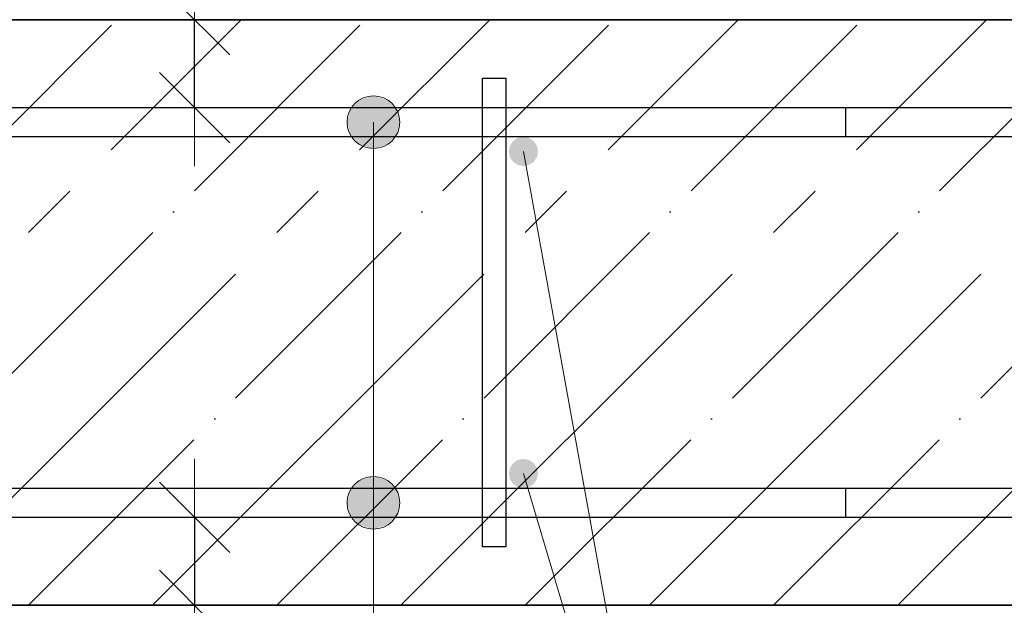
# Model space of a CAD drawing. Header units: millimetres. Extents: x -2995 to 47287, y -2809 to 58122.
# Tile 87 of 143: x 28990 to 29326, y 42648 to 42848. Entities that reach past the tile are written whole.
import ezdxf

# ---------------------------------------------------------------- set-up
doc = ezdxf.new("R2010")
doc.units = ezdxf.units.MM
doc.header["$PDMODE"] = 65
doc.linetypes.add('______11', pattern=[100, 80, -10, 0, -10])
doc.linetypes.add('______5', pattern=[220, 160, -20, 20, -20])
for name, color, linetype, lineweight in [('Standard', 7, 'Continuous', 25), ('Арм.стержн. Арматура края', 96, 'Continuous', 35), ('Арм.стержн. вертикальными 1', 22, 'Continuous', 35), ('Арм.стержн.горизонт. 1', 180, 'Continuous', 35), ('Обозначение разреза_ общее', 7, 'Continuous', 25), ('Размерная линия_ общее', 7, 'Continuous', 13), ('Размерная линия_ общее_1', 7, 'Continuous', 13)]:
    doc.layers.add(name, color=color, linetype=linetype, lineweight=lineweight)
doc.layers.add('Арм.стержн.Стяжки', color=7, linetype='Continuous', lineweight=35, true_color=0x501e0f)
doc.styles.add('ISOCPEUR', font='ISOCPEUR')
doc.dimstyles.new('DIMSTYLE_3', dxfattribs={"dimtxt": 44, "dimasz": 50, "dimexe": 0, "dimexo": 0, "dimgap": 22, "dimtad": 2, "dimdec": 0, "dimrnd": 5, "dimzin": 12, "dimdsep": 46, "dimtxsty": 'ISOCPEUR', "dimblk1": 'ALL_ML_STRICH', "dimblk2": 'ALL_ML_STRICH', "dimsah": 1, "dimcen": 0, "dimclrd": 7, "dimclre": 256, "dimclrt": 7, "dimadec": 0, "dimazin": 0, "dimtfac": 1, "dimtdec": 0, "dimtix": 1, "dimtmove": 2, "dimatfit": 3, "dimfxl": 0, "dimtzin": 0, "dimlwd": 0, "dimlwe": -3, "dimarcsym": 0})
doc.dimstyles.new('DIMSTYLE_7', dxfattribs={"dimtxt": 40, "dimasz": 40, "dimexe": 0, "dimexo": 0.001, "dimgap": 20, "dimtad": 2, "dimdec": 0, "dimrnd": 5, "dimzin": 12, "dimdsep": 46, "dimtxsty": 'ISOCPEUR', "dimblk1": 'ALL_ML_STRICH', "dimblk2": 'ALL_ML_STRICH', "dimsah": 1, "dimcen": 0, "dimse1": 1, "dimse2": 1, "dimclrd": 7, "dimclre": 256, "dimclrt": 7, "dimadec": 0, "dimazin": 0, "dimtfac": 1, "dimtdec": 0, "dimtix": 1, "dimtmove": 2, "dimatfit": 3, "dimfxl": 0, "dimtvp": 1.2, "dimtzin": 0, "dimlwd": 0, "dimlwe": -3, "dimarcsym": 0})

# ---------------------------------------------------------------- blocks, each defined once
blk = doc.blocks.new('ALL_ML_STRICH')
at = {"color": 0, "linetype": 'ByBlock', "lineweight": -2}
for p, q in [((0, -0.5), (0, 0.5)), ((-0.3, -0.3), (0.3, 0.3)), ((-1, 0), (0.5, 0))]:
    blk.add_line(p, q, dxfattribs=at)
blk = doc.blocks.new('*D183')
at = {"layer": 'DEFPOINTS', "color": 7, "linetype": 'Continuous', "lineweight": 13, "transparency": 33554687}
for p in [(30161.9, 43010.4), (28961.9, 42803.46), (30161.9, 42803.46)]:
    blk.add_point(p, dxfattribs=at)
at = {"layer": 'Размерная линия_ общее', "color": 253, "linetype": 'Continuous', "lineweight": -2, "true_color": 0xa0a0a0, "transparency": 33554687}
for p, q in [((28961.9, 42823.46), (28961.9, 43010.4)), ((30161.9, 42823.46), (30161.9, 43010.4))]:
    blk.add_line(p, q, dxfattribs=at)
at = {"layer": 'Размерная линия_ общее', "color": 7, "linetype": 'Continuous', "lineweight": -2, "transparency": 33554687}
blk.add_line((30161.9, 43010.4), (28961.9, 43010.4), dxfattribs=at)
at = {"layer": 'Размерная линия_ общее', "color": 7, "linetype": 'Continuous', "lineweight": 13, "transparency": 33554687, "xscale": 50, "yscale": 50, "zscale": 50}
for p, rotation in [((28961.9, 43010.4), 180), ((30161.9, 43010.4), 360)]:
    blk.add_blockref('ALL_ML_STRICH', p, dxfattribs=dict(at, rotation=rotation))
at = {"layer": 'Размерная линия_ общее', "color": 7, "linetype": 'Continuous', "lineweight": 13, "transparency": 33554687, "insert": (29427.9, 42976.4), "char_height": 44, "width": 2.2, "attachment_point": 1, "rotation": 180, "line_spacing_factor": 0.60241, "style": 'ISOCPEUR'}
blk.add_mtext('\\W0.91;6х200=1200', dxfattribs=at)
blk = doc.blocks.new('*D195')
at = {"layer": 'DEFPOINTS', "color": 7, "linetype": 'Continuous', "lineweight": 13, "transparency": 33554687}
for p in [(29058.29, 42848.46), (29049.57, 42818.46), (29058.29, 42818.46)]:
    blk.add_point(p, dxfattribs=at)
at = {"layer": 'Размерная линия_ общее_1', "color": 7, "linetype": 'Continuous', "lineweight": -2, "transparency": 33554687}
blk.add_line((29049.57, 42818.46), (29049.57, 42848.46), dxfattribs=at)
at = {"layer": 'Размерная линия_ общее_1', "color": 7, "linetype": 'Continuous', "lineweight": 13, "transparency": 33554687, "xscale": 40, "yscale": 40, "zscale": 40}
for p, rotation in [((29049.57, 42848.46), 90), ((29049.57, 42818.46), 270)]:
    blk.add_blockref('ALL_ML_STRICH', p, dxfattribs=dict(at, rotation=rotation))
at = {"layer": 'Размерная линия_ общее_1', "color": 7, "linetype": 'Continuous', "lineweight": 13, "transparency": 33554687, "insert": (29045.31, 42861.03), "char_height": 40, "width": 2, "attachment_point": 1, "rotation": 90, "line_spacing_factor": 0.60241, "style": 'ISOCPEUR'}
blk.add_mtext('з.с.', dxfattribs=at)
at = {"layer": 'Размерная линия_ общее_1', "color": 7, "linetype": 'Continuous', "lineweight": 13, "transparency": 33554687, "insert": (29019.57, 42896.55), "char_height": 40, "width": 80, "attachment_point": 5, "rotation": 90, "style": 'ISOCPEUR'}
blk.add_mtext('\\A1;{30}', dxfattribs=at)
blk = doc.blocks.new('*D196')
at = {"layer": 'DEFPOINTS', "color": 7, "linetype": 'Continuous', "lineweight": 13, "transparency": 33554687}
for p in [(29049.57, 42678.46), (29058.29, 42678.46), (29058.29, 42648.46)]:
    blk.add_point(p, dxfattribs=at)
at = {"layer": 'Размерная линия_ общее_1', "color": 7, "linetype": 'Continuous', "lineweight": -2, "transparency": 33554687}
blk.add_line((29049.57, 42678.46), (29049.57, 42648.46), dxfattribs=at)
at = {"layer": 'Размерная линия_ общее_1', "color": 7, "linetype": 'Continuous', "lineweight": 13, "transparency": 33554687, "xscale": 40, "yscale": 40, "zscale": 40}
for p, rotation in [((29049.57, 42678.46), 90), ((29049.57, 42648.46), 270)]:
    blk.add_blockref('ALL_ML_STRICH', p, dxfattribs=dict(at, rotation=rotation))
at = {"layer": 'Размерная линия_ общее_1', "color": 7, "linetype": 'Continuous', "lineweight": 13, "transparency": 33554687, "insert": (29019.57, 42604.37), "char_height": 40, "width": 80, "attachment_point": 5, "rotation": 90, "style": 'ISOCPEUR'}
blk.add_mtext('\\A1;{30}', dxfattribs=at)
at = {"layer": 'Размерная линия_ общее_1', "color": 7, "linetype": 'Continuous', "lineweight": 13, "transparency": 33554687, "insert": (29125.31, 42565.89), "char_height": 40, "width": 2, "attachment_point": 1, "rotation": 270, "line_spacing_factor": 0.60241, "style": 'ISOCPEUR'}
blk.add_mtext('з.с.', dxfattribs=at)

msp = doc.modelspace()

# ---------------------------------------------------------------- hatches: boundary and pattern name
at = {"layer": 'Арм.стержн. вертикальными 1', "linetype": 'Continuous', "lineweight": 50, "transparency": 33554687}
for points in [[(29166.89, 42803.46), (29166.51, 42805.37), (29165.43, 42807), (29163.81, 42808.08), (29161.89, 42808.46), (29159.98, 42808.08), (29158.36, 42807), (29157.28, 42805.37), (29156.89, 42803.46), (29157.28, 42801.55), (29158.36, 42799.92), (29159.98, 42798.84), (29161.89, 42798.46), (29163.81, 42798.84), (29165.43, 42799.92), (29166.51, 42801.55)], [(29166.89, 42693.46), (29166.51, 42695.37), (29165.43, 42696.99), (29163.81, 42698.08), (29161.89, 42698.46), (29159.98, 42698.08), (29158.36, 42696.99), (29157.28, 42695.37), (29156.89, 42693.46), (29157.28, 42691.55), (29158.36, 42689.92), (29159.98, 42688.84), (29161.89, 42688.46), (29163.81, 42688.84), (29165.43, 42689.92), (29166.51, 42691.55)]]:
    msp.add_hatch(color=4, dxfattribs=at).paths.add_polyline_path(points)
at = {"layer": 'Арм.стержн.горизонт. 1', "linetype": 'Continuous', "lineweight": 13, "transparency": 33554687}
for points in [[(29102.93, 42817.96), (29118.41, 42817.96), (29115.17, 42821.2)], [(29102.93, 42817.96), (29115.17, 42821.2), (29106.17, 42821.2)], [(29102.93, 42817.96), (29118.41, 42817.96), (29115.17, 42821.2)], [(29102.93, 42817.96), (29115.17, 42821.2), (29106.17, 42821.2)], [(29102.93, 42817.96), (29118.41, 42817.96), (29115.17, 42821.2)], [(29102.93, 42817.96), (29115.17, 42821.2), (29106.17, 42821.2)], [(29102.93, 42817.96), (29118.41, 42817.96), (29115.17, 42821.2)], [(29102.93, 42817.96), (29115.17, 42821.2), (29106.17, 42821.2)], [(29102.93, 42817.96), (29118.41, 42817.96), (29115.17, 42821.2)], [(29102.93, 42817.96), (29115.17, 42821.2), (29106.17, 42821.2)], [(29102.93, 42817.96), (29118.41, 42817.96), (29115.17, 42821.2)], [(29102.93, 42817.96), (29115.17, 42821.2), (29106.17, 42821.2)], [(29102.93, 42817.96), (29118.41, 42817.96), (29115.17, 42821.2)], [(29102.93, 42817.96), (29115.17, 42821.2), (29106.17, 42821.2)], [(29102.93, 42817.96), (29118.41, 42817.96), (29115.17, 42821.2)], [(29102.93, 42817.96), (29115.17, 42821.2), (29106.17, 42821.2)], [(29102.93, 42817.96), (29118.41, 42817.96), (29115.17, 42821.2)], [(29102.93, 42817.96), (29115.17, 42821.2), (29106.17, 42821.2)], [(29102.93, 42817.96), (29118.41, 42817.96), (29115.17, 42821.2)], [(29102.93, 42817.96), (29115.17, 42821.2), (29106.17, 42821.2)], [(29102.93, 42817.96), (29118.41, 42817.96), (29115.17, 42821.2)], [(29102.93, 42817.96), (29115.17, 42821.2), (29106.17, 42821.2)], [(29102.93, 42817.96), (29118.41, 42817.96), (29115.17, 42821.2)], [(29102.93, 42817.96), (29115.17, 42821.2), (29106.17, 42821.2)], [(29102.93, 42817.96), (29118.41, 42817.96), (29115.17, 42821.2)], [(29102.93, 42817.96), (29115.17, 42821.2), (29106.17, 42821.2)], [(29102.93, 42817.96), (29118.41, 42817.96), (29115.17, 42821.2)], [(29102.93, 42817.96), (29115.17, 42821.2), (29106.17, 42821.2)], [(29102.93, 42817.96), (29118.41, 42817.96), (29115.17, 42821.2)], [(29102.93, 42817.96), (29115.17, 42821.2), (29106.17, 42821.2)], [(29106.17, 42821.2), (29115.17, 42821.2), (29110.67, 42822.46)], [(29106.17, 42821.2), (29115.17, 42821.2), (29110.67, 42822.46)], [(29106.17, 42821.2), (29115.17, 42821.2), (29110.67, 42822.46)], [(29106.17, 42821.2), (29115.17, 42821.2), (29110.67, 42822.46)], [(29106.17, 42821.2), (29115.17, 42821.2), (29110.67, 42822.46)], [(29106.17, 42821.2), (29115.17, 42821.2), (29110.67, 42822.46)], [(29106.17, 42821.2), (29115.17, 42821.2), (29110.67, 42822.46)], [(29106.17, 42821.2), (29115.17, 42821.2), (29110.67, 42822.46)], [(29106.17, 42821.2), (29115.17, 42821.2), (29110.67, 42822.46)], [(29106.17, 42821.2), (29115.17, 42821.2), (29110.67, 42822.46)], [(29106.17, 42821.2), (29115.17, 42821.2), (29110.67, 42822.46)], [(29106.17, 42821.2), (29115.17, 42821.2), (29110.67, 42822.46)], [(29106.17, 42821.2), (29115.17, 42821.2), (29110.67, 42822.46)], [(29106.17, 42821.2), (29115.17, 42821.2), (29110.67, 42822.46)], [(29106.17, 42821.2), (29115.17, 42821.2), (29110.67, 42822.46)], [(29101.67, 42813.46), (29119.67, 42813.46), (29118.41, 42817.96)], [(29101.67, 42813.46), (29118.41, 42817.96), (29102.93, 42817.96)], [(29101.67, 42813.46), (29119.67, 42813.46), (29118.41, 42817.96)], [(29101.67, 42813.46), (29118.41, 42817.96), (29102.93, 42817.96)], [(29101.67, 42813.46), (29119.67, 42813.46), (29118.41, 42817.96)], [(29101.67, 42813.46), (29118.41, 42817.96), (29102.93, 42817.96)], [(29101.67, 42813.46), (29119.67, 42813.46), (29118.41, 42817.96)], [(29101.67, 42813.46), (29118.41, 42817.96), (29102.93, 42817.96)], [(29101.67, 42813.46), (29119.67, 42813.46), (29118.41, 42817.96)], [(29101.67, 42813.46), (29118.41, 42817.96), (29102.93, 42817.96)], [(29101.67, 42813.46), (29119.67, 42813.46), (29118.41, 42817.96)], [(29101.67, 42813.46), (29118.41, 42817.96), (29102.93, 42817.96)], [(29101.67, 42813.46), (29119.67, 42813.46), (29118.41, 42817.96)], [(29101.67, 42813.46), (29118.41, 42817.96), (29102.93, 42817.96)], [(29101.67, 42813.46), (29119.67, 42813.46), (29118.41, 42817.96)], [(29101.67, 42813.46), (29118.41, 42817.96), (29102.93, 42817.96)], [(29101.67, 42813.46), (29119.67, 42813.46), (29118.41, 42817.96)], [(29101.67, 42813.46), (29118.41, 42817.96), (29102.93, 42817.96)], [(29101.67, 42813.46), (29119.67, 42813.46), (29118.41, 42817.96)], [(29101.67, 42813.46), (29118.41, 42817.96), (29102.93, 42817.96)], [(29101.67, 42813.46), (29119.67, 42813.46), (29118.41, 42817.96)], [(29101.67, 42813.46), (29118.41, 42817.96), (29102.93, 42817.96)], [(29101.67, 42813.46), (29119.67, 42813.46), (29118.41, 42817.96)], [(29101.67, 42813.46), (29118.41, 42817.96), (29102.93, 42817.96)], [(29101.67, 42813.46), (29119.67, 42813.46), (29118.41, 42817.96)], [(29101.67, 42813.46), (29118.41, 42817.96), (29102.93, 42817.96)], [(29101.67, 42813.46), (29119.67, 42813.46), (29118.41, 42817.96)], [(29101.67, 42813.46), (29118.41, 42817.96), (29102.93, 42817.96)], [(29101.67, 42813.46), (29119.67, 42813.46), (29118.41, 42817.96)], [(29101.67, 42813.46), (29118.41, 42817.96), (29102.93, 42817.96)], [(29102.93, 42808.96), (29119.67, 42813.46), (29101.67, 42813.46)], [(29102.93, 42808.96), (29119.67, 42813.46), (29101.67, 42813.46)], [(29102.93, 42808.96), (29119.67, 42813.46), (29101.67, 42813.46)], [(29102.93, 42808.96), (29119.67, 42813.46), (29101.67, 42813.46)], [(29102.93, 42808.96), (29119.67, 42813.46), (29101.67, 42813.46)], [(29102.93, 42808.96), (29119.67, 42813.46), (29101.67, 42813.46)], [(29102.93, 42808.96), (29119.67, 42813.46), (29101.67, 42813.46)], [(29102.93, 42808.96), (29119.67, 42813.46), (29101.67, 42813.46)], [(29102.93, 42808.96), (29119.67, 42813.46), (29101.67, 42813.46)], [(29102.93, 42808.96), (29119.67, 42813.46), (29101.67, 42813.46)], [(29102.93, 42808.96), (29119.67, 42813.46), (29101.67, 42813.46)], [(29102.93, 42808.96), (29119.67, 42813.46), (29101.67, 42813.46)], [(29102.93, 42808.96), (29119.67, 42813.46), (29101.67, 42813.46)], [(29102.93, 42808.96), (29119.67, 42813.46), (29101.67, 42813.46)], [(29102.93, 42808.96), (29119.67, 42813.46), (29101.67, 42813.46)], [(29102.93, 42808.96), (29118.41, 42808.96), (29119.67, 42813.46)], [(29102.93, 42808.96), (29118.41, 42808.96), (29119.67, 42813.46)], [(29102.93, 42808.96), (29118.41, 42808.96), (29119.67, 42813.46)], [(29102.93, 42808.96), (29118.41, 42808.96), (29119.67, 42813.46)], [(29102.93, 42808.96), (29118.41, 42808.96), (29119.67, 42813.46)], [(29102.93, 42808.96), (29118.41, 42808.96), (29119.67, 42813.46)], [(29102.93, 42808.96), (29118.41, 42808.96), (29119.67, 42813.46)], [(29102.93, 42808.96), (29118.41, 42808.96), (29119.67, 42813.46)], [(29102.93, 42808.96), (29118.41, 42808.96), (29119.67, 42813.46)], [(29102.93, 42808.96), (29118.41, 42808.96), (29119.67, 42813.46)], [(29102.93, 42808.96), (29118.41, 42808.96), (29119.67, 42813.46)], [(29102.93, 42808.96), (29118.41, 42808.96), (29119.67, 42813.46)], [(29102.93, 42808.96), (29118.41, 42808.96), (29119.67, 42813.46)], [(29102.93, 42808.96), (29118.41, 42808.96), (29119.67, 42813.46)], [(29102.93, 42808.96), (29118.41, 42808.96), (29119.67, 42813.46)], [(29106.17, 42805.72), (29118.41, 42808.96), (29102.93, 42808.96)], [(29106.17, 42805.72), (29118.41, 42808.96), (29102.93, 42808.96)], [(29106.17, 42805.72), (29118.41, 42808.96), (29102.93, 42808.96)], [(29106.17, 42805.72), (29118.41, 42808.96), (29102.93, 42808.96)], [(29106.17, 42805.72), (29118.41, 42808.96), (29102.93, 42808.96)], [(29106.17, 42805.72), (29118.41, 42808.96), (29102.93, 42808.96)], [(29106.17, 42805.72), (29118.41, 42808.96), (29102.93, 42808.96)], [(29106.17, 42805.72), (29118.41, 42808.96), (29102.93, 42808.96)], [(29106.17, 42805.72), (29118.41, 42808.96), (29102.93, 42808.96)], [(29106.17, 42805.72), (29118.41, 42808.96), (29102.93, 42808.96)], [(29106.17, 42805.72), (29118.41, 42808.96), (29102.93, 42808.96)], [(29106.17, 42805.72), (29118.41, 42808.96), (29102.93, 42808.96)], [(29106.17, 42805.72), (29118.41, 42808.96), (29102.93, 42808.96)], [(29106.17, 42805.72), (29118.41, 42808.96), (29102.93, 42808.96)], [(29106.17, 42805.72), (29118.41, 42808.96), (29102.93, 42808.96)], [(29106.17, 42805.72), (29115.17, 42805.72), (29118.41, 42808.96)], [(29106.17, 42805.72), (29115.17, 42805.72), (29118.41, 42808.96)], [(29106.17, 42805.72), (29115.17, 42805.72), (29118.41, 42808.96)], [(29106.17, 42805.72), (29115.17, 42805.72), (29118.41, 42808.96)], [(29106.17, 42805.72), (29115.17, 42805.72), (29118.41, 42808.96)], [(29106.17, 42805.72), (29115.17, 42805.72), (29118.41, 42808.96)], [(29106.17, 42805.72), (29115.17, 42805.72), (29118.41, 42808.96)], [(29106.17, 42805.72), (29115.17, 42805.72), (29118.41, 42808.96)], [(29106.17, 42805.72), (29115.17, 42805.72), (29118.41, 42808.96)], [(29106.17, 42805.72), (29115.17, 42805.72), (29118.41, 42808.96)], [(29106.17, 42805.72), (29115.17, 42805.72), (29118.41, 42808.96)], [(29106.17, 42805.72), (29115.17, 42805.72), (29118.41, 42808.96)], [(29106.17, 42805.72), (29115.17, 42805.72), (29118.41, 42808.96)], [(29106.17, 42805.72), (29115.17, 42805.72), (29118.41, 42808.96)], [(29106.17, 42805.72), (29115.17, 42805.72), (29118.41, 42808.96)], [(29115.17, 42805.72), (29106.17, 42805.72), (29110.67, 42804.46)], [(29115.17, 42805.72), (29106.17, 42805.72), (29110.67, 42804.46)], [(29115.17, 42805.72), (29106.17, 42805.72), (29110.67, 42804.46)], [(29115.17, 42805.72), (29106.17, 42805.72), (29110.67, 42804.46)], [(29115.17, 42805.72), (29106.17, 42805.72), (29110.67, 42804.46)], [(29115.17, 42805.72), (29106.17, 42805.72), (29110.67, 42804.46)], [(29115.17, 42805.72), (29106.17, 42805.72), (29110.67, 42804.46)], [(29115.17, 42805.72), (29106.17, 42805.72), (29110.67, 42804.46)], [(29115.17, 42805.72), (29106.17, 42805.72), (29110.67, 42804.46)], [(29115.17, 42805.72), (29106.17, 42805.72), (29110.67, 42804.46)], [(29115.17, 42805.72), (29106.17, 42805.72), (29110.67, 42804.46)], [(29115.17, 42805.72), (29106.17, 42805.72), (29110.67, 42804.46)], [(29115.17, 42805.72), (29106.17, 42805.72), (29110.67, 42804.46)], [(29115.17, 42805.72), (29106.17, 42805.72), (29110.67, 42804.46)], [(29115.17, 42805.72), (29106.17, 42805.72), (29110.67, 42804.46)], [(29102.93, 42687.96), (29118.41, 42687.96), (29115.17, 42691.2)], [(29102.93, 42687.96), (29115.17, 42691.2), (29106.17, 42691.2)], [(29102.93, 42687.96), (29118.41, 42687.96), (29115.17, 42691.2)], [(29102.93, 42687.96), (29115.17, 42691.2), (29106.17, 42691.2)], [(29102.93, 42687.96), (29118.41, 42687.96), (29115.17, 42691.2)], [(29102.93, 42687.96), (29115.17, 42691.2), (29106.17, 42691.2)], [(29102.93, 42687.96), (29118.41, 42687.96), (29115.17, 42691.2)], [(29102.93, 42687.96), (29115.17, 42691.2), (29106.17, 42691.2)], [(29102.93, 42687.96), (29118.41, 42687.96), (29115.17, 42691.2)], [(29102.93, 42687.96), (29115.17, 42691.2), (29106.17, 42691.2)], [(29102.93, 42687.96), (29118.41, 42687.96), (29115.17, 42691.2)], [(29102.93, 42687.96), (29115.17, 42691.2), (29106.17, 42691.2)], [(29102.93, 42687.96), (29118.41, 42687.96), (29115.17, 42691.2)], [(29102.93, 42687.96), (29115.17, 42691.2), (29106.17, 42691.2)], [(29102.93, 42687.96), (29118.41, 42687.96), (29115.17, 42691.2)], [(29102.93, 42687.96), (29115.17, 42691.2), (29106.17, 42691.2)], [(29102.93, 42687.96), (29118.41, 42687.96), (29115.17, 42691.2)], [(29102.93, 42687.96), (29115.17, 42691.2), (29106.17, 42691.2)], [(29102.93, 42687.96), (29118.41, 42687.96), (29115.17, 42691.2)], [(29102.93, 42687.96), (29115.17, 42691.2), (29106.17, 42691.2)], [(29102.93, 42687.96), (29118.41, 42687.96), (29115.17, 42691.2)], [(29102.93, 42687.96), (29115.17, 42691.2), (29106.17, 42691.2)], [(29102.93, 42687.96), (29118.41, 42687.96), (29115.17, 42691.2)], [(29102.93, 42687.96), (29115.17, 42691.2), (29106.17, 42691.2)], [(29102.93, 42687.96), (29118.41, 42687.96), (29115.17, 42691.2)], [(29102.93, 42687.96), (29115.17, 42691.2), (29106.17, 42691.2)], [(29102.93, 42687.96), (29118.41, 42687.96), (29115.17, 42691.2)], [(29102.93, 42687.96), (29115.17, 42691.2), (29106.17, 42691.2)], [(29102.93, 42687.96), (29118.41, 42687.96), (29115.17, 42691.2)], [(29102.93, 42687.96), (29115.17, 42691.2), (29106.17, 42691.2)], [(29106.17, 42691.2), (29115.17, 42691.2), (29110.67, 42692.46)], [(29106.17, 42691.2), (29115.17, 42691.2), (29110.67, 42692.46)], [(29106.17, 42691.2), (29115.17, 42691.2), (29110.67, 42692.46)], [(29106.17, 42691.2), (29115.17, 42691.2), (29110.67, 42692.46)], [(29106.17, 42691.2), (29115.17, 42691.2), (29110.67, 42692.46)], [(29106.17, 42691.2), (29115.17, 42691.2), (29110.67, 42692.46)], [(29106.17, 42691.2), (29115.17, 42691.2), (29110.67, 42692.46)], [(29106.17, 42691.2), (29115.17, 42691.2), (29110.67, 42692.46)], [(29106.17, 42691.2), (29115.17, 42691.2), (29110.67, 42692.46)], [(29106.17, 42691.2), (29115.17, 42691.2), (29110.67, 42692.46)], [(29106.17, 42691.2), (29115.17, 42691.2), (29110.67, 42692.46)], [(29106.17, 42691.2), (29115.17, 42691.2), (29110.67, 42692.46)], [(29106.17, 42691.2), (29115.17, 42691.2), (29110.67, 42692.46)], [(29106.17, 42691.2), (29115.17, 42691.2), (29110.67, 42692.46)], [(29106.17, 42691.2), (29115.17, 42691.2), (29110.67, 42692.46)], [(29101.67, 42683.46), (29119.67, 42683.46), (29118.41, 42687.96)], [(29101.67, 42683.46), (29118.41, 42687.96), (29102.93, 42687.96)], [(29101.67, 42683.46), (29119.67, 42683.46), (29118.41, 42687.96)], [(29101.67, 42683.46), (29118.41, 42687.96), (29102.93, 42687.96)], [(29101.67, 42683.46), (29119.67, 42683.46), (29118.41, 42687.96)], [(29101.67, 42683.46), (29118.41, 42687.96), (29102.93, 42687.96)], [(29101.67, 42683.46), (29119.67, 42683.46), (29118.41, 42687.96)], [(29101.67, 42683.46), (29118.41, 42687.96), (29102.93, 42687.96)], [(29101.67, 42683.46), (29119.67, 42683.46), (29118.41, 42687.96)], [(29101.67, 42683.46), (29118.41, 42687.96), (29102.93, 42687.96)], [(29101.67, 42683.46), (29119.67, 42683.46), (29118.41, 42687.96)], [(29101.67, 42683.46), (29118.41, 42687.96), (29102.93, 42687.96)], [(29101.67, 42683.46), (29119.67, 42683.46), (29118.41, 42687.96)], [(29101.67, 42683.46), (29118.41, 42687.96), (29102.93, 42687.96)], [(29101.67, 42683.46), (29119.67, 42683.46), (29118.41, 42687.96)], [(29101.67, 42683.46), (29118.41, 42687.96), (29102.93, 42687.96)], [(29101.67, 42683.46), (29119.67, 42683.46), (29118.41, 42687.96)], [(29101.67, 42683.46), (29118.41, 42687.96), (29102.93, 42687.96)], [(29101.67, 42683.46), (29119.67, 42683.46), (29118.41, 42687.96)], [(29101.67, 42683.46), (29118.41, 42687.96), (29102.93, 42687.96)], [(29101.67, 42683.46), (29119.67, 42683.46), (29118.41, 42687.96)], [(29101.67, 42683.46), (29118.41, 42687.96), (29102.93, 42687.96)], [(29101.67, 42683.46), (29119.67, 42683.46), (29118.41, 42687.96)], [(29101.67, 42683.46), (29118.41, 42687.96), (29102.93, 42687.96)], [(29101.67, 42683.46), (29119.67, 42683.46), (29118.41, 42687.96)], [(29101.67, 42683.46), (29118.41, 42687.96), (29102.93, 42687.96)], [(29101.67, 42683.46), (29119.67, 42683.46), (29118.41, 42687.96)], [(29101.67, 42683.46), (29118.41, 42687.96), (29102.93, 42687.96)], [(29101.67, 42683.46), (29119.67, 42683.46), (29118.41, 42687.96)], [(29101.67, 42683.46), (29118.41, 42687.96), (29102.93, 42687.96)], [(29102.93, 42678.96), (29119.67, 42683.46), (29101.67, 42683.46)], [(29102.93, 42678.96), (29119.67, 42683.46), (29101.67, 42683.46)], [(29102.93, 42678.96), (29119.67, 42683.46), (29101.67, 42683.46)], [(29102.93, 42678.96), (29119.67, 42683.46), (29101.67, 42683.46)], [(29102.93, 42678.96), (29119.67, 42683.46), (29101.67, 42683.46)], [(29102.93, 42678.96), (29119.67, 42683.46), (29101.67, 42683.46)], [(29102.93, 42678.96), (29119.67, 42683.46), (29101.67, 42683.46)], [(29102.93, 42678.96), (29119.67, 42683.46), (29101.67, 42683.46)], [(29102.93, 42678.96), (29119.67, 42683.46), (29101.67, 42683.46)], [(29102.93, 42678.96), (29119.67, 42683.46), (29101.67, 42683.46)], [(29102.93, 42678.96), (29119.67, 42683.46), (29101.67, 42683.46)], [(29102.93, 42678.96), (29119.67, 42683.46), (29101.67, 42683.46)], [(29102.93, 42678.96), (29119.67, 42683.46), (29101.67, 42683.46)], [(29102.93, 42678.96), (29119.67, 42683.46), (29101.67, 42683.46)], [(29102.93, 42678.96), (29119.67, 42683.46), (29101.67, 42683.46)], [(29102.93, 42678.96), (29118.41, 42678.96), (29119.67, 42683.46)], [(29102.93, 42678.96), (29118.41, 42678.96), (29119.67, 42683.46)], [(29102.93, 42678.96), (29118.41, 42678.96), (29119.67, 42683.46)], [(29102.93, 42678.96), (29118.41, 42678.96), (29119.67, 42683.46)], [(29102.93, 42678.96), (29118.41, 42678.96), (29119.67, 42683.46)], [(29102.93, 42678.96), (29118.41, 42678.96), (29119.67, 42683.46)], [(29102.93, 42678.96), (29118.41, 42678.96), (29119.67, 42683.46)], [(29102.93, 42678.96), (29118.41, 42678.96), (29119.67, 42683.46)], [(29102.93, 42678.96), (29118.41, 42678.96), (29119.67, 42683.46)], [(29102.93, 42678.96), (29118.41, 42678.96), (29119.67, 42683.46)], [(29102.93, 42678.96), (29118.41, 42678.96), (29119.67, 42683.46)], [(29102.93, 42678.96), (29118.41, 42678.96), (29119.67, 42683.46)], [(29102.93, 42678.96), (29118.41, 42678.96), (29119.67, 42683.46)], [(29102.93, 42678.96), (29118.41, 42678.96), (29119.67, 42683.46)], [(29102.93, 42678.96), (29118.41, 42678.96), (29119.67, 42683.46)], [(29106.17, 42675.72), (29118.41, 42678.96), (29102.93, 42678.96)], [(29106.17, 42675.72), (29118.41, 42678.96), (29102.93, 42678.96)], [(29106.17, 42675.72), (29118.41, 42678.96), (29102.93, 42678.96)], [(29106.17, 42675.72), (29118.41, 42678.96), (29102.93, 42678.96)], [(29106.17, 42675.72), (29118.41, 42678.96), (29102.93, 42678.96)], [(29106.17, 42675.72), (29118.41, 42678.96), (29102.93, 42678.96)], [(29106.17, 42675.72), (29118.41, 42678.96), (29102.93, 42678.96)], [(29106.17, 42675.72), (29118.41, 42678.96), (29102.93, 42678.96)], [(29106.17, 42675.72), (29118.41, 42678.96), (29102.93, 42678.96)], [(29106.17, 42675.72), (29118.41, 42678.96), (29102.93, 42678.96)], [(29106.17, 42675.72), (29118.41, 42678.96), (29102.93, 42678.96)], [(29106.17, 42675.72), (29118.41, 42678.96), (29102.93, 42678.96)], [(29106.17, 42675.72), (29118.41, 42678.96), (29102.93, 42678.96)], [(29106.17, 42675.72), (29118.41, 42678.96), (29102.93, 42678.96)], [(29106.17, 42675.72), (29118.41, 42678.96), (29102.93, 42678.96)], [(29106.17, 42675.72), (29115.17, 42675.72), (29118.41, 42678.96)], [(29106.17, 42675.72), (29115.17, 42675.72), (29118.41, 42678.96)], [(29106.17, 42675.72), (29115.17, 42675.72), (29118.41, 42678.96)], [(29106.17, 42675.72), (29115.17, 42675.72), (29118.41, 42678.96)], [(29106.17, 42675.72), (29115.17, 42675.72), (29118.41, 42678.96)], [(29106.17, 42675.72), (29115.17, 42675.72), (29118.41, 42678.96)], [(29106.17, 42675.72), (29115.17, 42675.72), (29118.41, 42678.96)], [(29106.17, 42675.72), (29115.17, 42675.72), (29118.41, 42678.96)], [(29106.17, 42675.72), (29115.17, 42675.72), (29118.41, 42678.96)], [(29106.17, 42675.72), (29115.17, 42675.72), (29118.41, 42678.96)], [(29106.17, 42675.72), (29115.17, 42675.72), (29118.41, 42678.96)], [(29106.17, 42675.72), (29115.17, 42675.72), (29118.41, 42678.96)], [(29106.17, 42675.72), (29115.17, 42675.72), (29118.41, 42678.96)], [(29106.17, 42675.72), (29115.17, 42675.72), (29118.41, 42678.96)], [(29106.17, 42675.72), (29115.17, 42675.72), (29118.41, 42678.96)], [(29115.17, 42675.72), (29106.17, 42675.72), (29110.67, 42674.46)], [(29115.17, 42675.72), (29106.17, 42675.72), (29110.67, 42674.46)], [(29115.17, 42675.72), (29106.17, 42675.72), (29110.67, 42674.46)], [(29115.17, 42675.72), (29106.17, 42675.72), (29110.67, 42674.46)], [(29115.17, 42675.72), (29106.17, 42675.72), (29110.67, 42674.46)], [(29115.17, 42675.72), (29106.17, 42675.72), (29110.67, 42674.46)], [(29115.17, 42675.72), (29106.17, 42675.72), (29110.67, 42674.46)], [(29115.17, 42675.72), (29106.17, 42675.72), (29110.67, 42674.46)], [(29115.17, 42675.72), (29106.17, 42675.72), (29110.67, 42674.46)], [(29115.17, 42675.72), (29106.17, 42675.72), (29110.67, 42674.46)], [(29115.17, 42675.72), (29106.17, 42675.72), (29110.67, 42674.46)], [(29115.17, 42675.72), (29106.17, 42675.72), (29110.67, 42674.46)], [(29115.17, 42675.72), (29106.17, 42675.72), (29110.67, 42674.46)], [(29115.17, 42675.72), (29106.17, 42675.72), (29110.67, 42674.46)], [(29115.17, 42675.72), (29106.17, 42675.72), (29110.67, 42674.46)]]:
    msp.add_hatch(color=7, dxfattribs=at).paths.add_polyline_path(points)

# ---------------------------------------------------------------- linework, layer by layer
at = {"layer": 'Standard', "color": 7, "linetype": 'Continuous', "lineweight": 35, "transparency": 33554687}
for p, q in [((30201.9, 42848.46), (28751.9, 42848.46)), ((28751.9, 42648.46), (30201.9, 42648.46))]:
    msp.add_line(p, q, dxfattribs=at)
at = {"layer": 'Standard', "color": 253, "linetype": '______11', "lineweight": -3, "true_color": 0xababab, "transparency": 33554687}
for p, q in [((28823.09, 42648.46), (29023.09, 42848.46)), ((28907.94, 42648.46), (29107.94, 42848.46)), ((28992.8, 42648.46), (29192.8, 42848.46)), ((29077.65, 42648.46), (29277.65, 42848.46)), ((29162.5, 42648.46), (29362.5, 42848.46)), ((29247.35, 42648.46), (29447.35, 42848.46))]:
    msp.add_line(p, q, dxfattribs=at)
at = {"layer": 'Standard', "color": 253, "linetype": '______5', "lineweight": -3, "true_color": 0xababab, "transparency": 33554687}
for p, q in [((28865.52, 42648.46), (29065.52, 42848.46)), ((28950.37, 42648.46), (29150.37, 42848.46)), ((29035.22, 42648.46), (29235.22, 42848.46)), ((29120.08, 42648.46), (29320.08, 42848.46)), ((29204.93, 42648.46), (29404.93, 42848.46)), ((29289.78, 42648.46), (29489.78, 42848.46))]:
    msp.add_line(p, q, dxfattribs=at)
at = {"layer": 'Арм.стержн. Арматура края', "color": 4, "linetype": 'Continuous', "lineweight": 25, "transparency": 33554687}
for points in [[(28805.24, 42818.46), (29271.89, 42818.46), (29271.89, 42808.46)], [(28805.24, 42818.46), (29271.89, 42818.46), (29271.89, 42808.46)], [(28805.24, 42818.46), (29271.89, 42818.46), (29271.89, 42808.46)], [(28805.24, 42818.46), (29271.89, 42818.46), (29271.89, 42808.46)], [(28805.24, 42818.46), (29271.89, 42818.46), (29271.89, 42808.46)], [(28805.24, 42818.46), (29271.89, 42818.46), (29271.89, 42808.46)], [(28805.24, 42818.46), (29271.89, 42818.46), (29271.89, 42808.46)], [(28805.24, 42818.46), (29271.89, 42818.46), (29271.89, 42808.46)], [(28805.24, 42818.46), (29271.89, 42818.46), (29271.89, 42808.46)], [(28805.24, 42818.46), (29271.89, 42818.46), (29271.89, 42808.46)], [(28805.24, 42818.46), (29271.89, 42818.46), (29271.89, 42808.46)], [(28805.24, 42818.46), (29271.89, 42818.46), (29271.89, 42808.46)], [(28805.24, 42818.46), (29271.89, 42818.46), (29271.89, 42808.46)], [(28805.24, 42818.46), (29271.89, 42818.46), (29271.89, 42808.46)], [(28805.24, 42818.46), (29271.89, 42818.46), (29271.89, 42808.46)], [(29271.89, 42808.46), (28805.93, 42808.46)], [(29271.89, 42808.46), (28805.93, 42808.46)], [(29271.89, 42808.46), (28805.93, 42808.46)], [(29271.89, 42808.46), (28805.93, 42808.46)], [(29271.89, 42808.46), (28805.93, 42808.46)], [(29271.89, 42808.46), (28805.93, 42808.46)], [(29271.89, 42808.46), (28805.93, 42808.46)], [(29271.89, 42808.46), (28805.93, 42808.46)], [(29271.89, 42808.46), (28805.93, 42808.46)], [(29271.89, 42808.46), (28805.93, 42808.46)], [(29271.89, 42808.46), (28805.93, 42808.46)], [(29271.89, 42808.46), (28805.93, 42808.46)], [(29271.89, 42808.46), (28805.93, 42808.46)], [(29271.89, 42808.46), (28805.93, 42808.46)], [(29271.89, 42808.46), (28805.93, 42808.46)], [(28805.93, 42688.46), (29271.89, 42688.46), (29271.89, 42678.46), (28805.24, 42678.46)], [(28805.93, 42688.46), (29271.89, 42688.46), (29271.89, 42678.46), (28805.24, 42678.46)], [(28805.93, 42688.46), (29271.89, 42688.46), (29271.89, 42678.46), (28805.24, 42678.46)], [(28805.93, 42688.46), (29271.89, 42688.46), (29271.89, 42678.46), (28805.24, 42678.46)], [(28805.93, 42688.46), (29271.89, 42688.46), (29271.89, 42678.46), (28805.24, 42678.46)], [(28805.93, 42688.46), (29271.89, 42688.46), (29271.89, 42678.46), (28805.24, 42678.46)], [(28805.93, 42688.46), (29271.89, 42688.46), (29271.89, 42678.46), (28805.24, 42678.46)], [(28805.93, 42688.46), (29271.89, 42688.46), (29271.89, 42678.46), (28805.24, 42678.46)], [(28805.93, 42688.46), (29271.89, 42688.46), (29271.89, 42678.46), (28805.24, 42678.46)], [(28805.93, 42688.46), (29271.89, 42688.46), (29271.89, 42678.46), (28805.24, 42678.46)], [(28805.93, 42688.46), (29271.89, 42688.46), (29271.89, 42678.46), (28805.24, 42678.46)], [(28805.93, 42688.46), (29271.89, 42688.46), (29271.89, 42678.46), (28805.24, 42678.46)], [(28805.93, 42688.46), (29271.89, 42688.46), (29271.89, 42678.46), (28805.24, 42678.46)], [(28805.93, 42688.46), (29271.89, 42688.46), (29271.89, 42678.46), (28805.24, 42678.46)], [(28805.93, 42688.46), (29271.89, 42688.46), (29271.89, 42678.46), (28805.24, 42678.46)]]:
    msp.add_lwpolyline(points, dxfattribs=at)
at = {"layer": 'Арм.стержн. вертикальными 1', "color": 7, "linetype": 'Continuous', "lineweight": 13, "transparency": 33554687}
msp.add_line((29212.55, 42523.79), (29161.89, 42693.46), dxfattribs=at)
at = {"layer": 'Арм.стержн.горизонт. 1', "color": 52, "linetype": 'Continuous', "lineweight": 25, "transparency": 33554687}
for p, q in [((30201.9, 42848.46), (28751.9, 42848.46)), ((30201.9, 42648.46), (28751.9, 42648.46))]:
    msp.add_line(p, q, dxfattribs=at)
at = {"layer": 'Арм.стержн.горизонт. 1', "color": 7, "linetype": 'Continuous', "lineweight": 13, "transparency": 33554687}
for p, q in [((29110.67, 42822.46), (29110.67, 42822.46)), ((29110.67, 42822.46), (29110.67, 42822.46)), ((29110.67, 42822.46), (29110.67, 42822.46)), ((29110.67, 42822.46), (29110.67, 42822.46)), ((29110.67, 42822.46), (29110.67, 42822.46)), ((29110.67, 42822.46), (29110.67, 42822.46)), ((29110.67, 42822.46), (29110.67, 42822.46)), ((29110.67, 42822.46), (29110.67, 42822.46)), ((29110.67, 42822.46), (29110.67, 42822.46)), ((29110.67, 42822.46), (29110.67, 42822.46)), ((29110.67, 42822.46), (29110.67, 42822.46)), ((29110.67, 42822.46), (29110.67, 42822.46)), ((29110.67, 42822.46), (29110.67, 42822.46)), ((29110.67, 42822.46), (29110.67, 42822.46)), ((29110.67, 42822.46), (29110.67, 42822.46)), ((29101.67, 42813.46), (29101.67, 42813.46)), ((29101.67, 42813.46), (29101.67, 42813.46)), ((29101.67, 42813.46), (29101.67, 42813.46)), ((29101.67, 42813.46), (29101.67, 42813.46)), ((29101.67, 42813.46), (29101.67, 42813.46)), ((29101.67, 42813.46), (29101.67, 42813.46)), ((29101.67, 42813.46), (29101.67, 42813.46)), ((29101.67, 42813.46), (29101.67, 42813.46)), ((29101.67, 42813.46), (29101.67, 42813.46)), ((29101.67, 42813.46), (29101.67, 42813.46)), ((29101.67, 42813.46), (29101.67, 42813.46)), ((29101.67, 42813.46), (29101.67, 42813.46)), ((29101.67, 42813.46), (29101.67, 42813.46)), ((29101.67, 42813.46), (29101.67, 42813.46)), ((29101.67, 42813.46), (29101.67, 42813.46)), ((29110.67, 42367.17), (29110.67, 42813.46)), ((29110.67, 42367.17), (29110.67, 42813.46)), ((29110.67, 42367.17), (29110.67, 42813.46)), ((29110.67, 42367.17), (29110.67, 42813.46)), ((29110.67, 42367.17), (29110.67, 42813.46)), ((29110.67, 42367.17), (29110.67, 42813.46)), ((29110.67, 42367.17), (29110.67, 42813.46)), ((29110.67, 42367.17), (29110.67, 42813.46)), ((29110.67, 42367.17), (29110.67, 42813.46)), ((29110.67, 42367.17), (29110.67, 42813.46)), ((29110.67, 42367.17), (29110.67, 42813.46)), ((29110.67, 42367.17), (29110.67, 42813.46)), ((29110.67, 42367.17), (29110.67, 42813.46)), ((29110.67, 42367.17), (29110.67, 42813.46)), ((29110.67, 42367.17), (29110.67, 42813.46)), ((29119.67, 42813.46), (29119.67, 42813.46)), ((29119.67, 42813.46), (29119.67, 42813.46)), ((29119.67, 42813.46), (29119.67, 42813.46)), ((29119.67, 42813.46), (29119.67, 42813.46)), ((29119.67, 42813.46), (29119.67, 42813.46)), ((29119.67, 42813.46), (29119.67, 42813.46)), ((29119.67, 42813.46), (29119.67, 42813.46)), ((29119.67, 42813.46), (29119.67, 42813.46)), ((29119.67, 42813.46), (29119.67, 42813.46)), ((29119.67, 42813.46), (29119.67, 42813.46)), ((29119.67, 42813.46), (29119.67, 42813.46)), ((29119.67, 42813.46), (29119.67, 42813.46)), ((29119.67, 42813.46), (29119.67, 42813.46)), ((29119.67, 42813.46), (29119.67, 42813.46)), ((29119.67, 42813.46), (29119.67, 42813.46)), ((29110.67, 42804.46), (29110.67, 42804.46)), ((29110.67, 42804.46), (29110.67, 42804.46)), ((29110.67, 42804.46), (29110.67, 42804.46)), ((29110.67, 42804.46), (29110.67, 42804.46)), ((29110.67, 42804.46), (29110.67, 42804.46)), ((29110.67, 42804.46), (29110.67, 42804.46)), ((29110.67, 42804.46), (29110.67, 42804.46)), ((29110.67, 42804.46), (29110.67, 42804.46)), ((29110.67, 42804.46), (29110.67, 42804.46)), ((29110.67, 42804.46), (29110.67, 42804.46)), ((29110.67, 42804.46), (29110.67, 42804.46)), ((29110.67, 42804.46), (29110.67, 42804.46)), ((29110.67, 42804.46), (29110.67, 42804.46)), ((29110.67, 42804.46), (29110.67, 42804.46)), ((29110.67, 42804.46), (29110.67, 42804.46)), ((29110.67, 42692.46), (29110.67, 42692.46)), ((29110.67, 42692.46), (29110.67, 42692.46)), ((29110.67, 42692.46), (29110.67, 42692.46)), ((29110.67, 42692.46), (29110.67, 42692.46)), ((29110.67, 42692.46), (29110.67, 42692.46)), ((29110.67, 42692.46), (29110.67, 42692.46)), ((29110.67, 42692.46), (29110.67, 42692.46)), ((29110.67, 42692.46), (29110.67, 42692.46)), ((29110.67, 42692.46), (29110.67, 42692.46)), ((29110.67, 42692.46), (29110.67, 42692.46)), ((29110.67, 42692.46), (29110.67, 42692.46)), ((29110.67, 42692.46), (29110.67, 42692.46)), ((29110.67, 42692.46), (29110.67, 42692.46)), ((29110.67, 42692.46), (29110.67, 42692.46)), ((29110.67, 42692.46), (29110.67, 42692.46)), ((29101.67, 42683.46), (29101.67, 42683.46)), ((29101.67, 42683.46), (29101.67, 42683.46)), ((29101.67, 42683.46), (29101.67, 42683.46)), ((29101.67, 42683.46), (29101.67, 42683.46)), ((29101.67, 42683.46), (29101.67, 42683.46)), ((29101.67, 42683.46), (29101.67, 42683.46)), ((29101.67, 42683.46), (29101.67, 42683.46)), ((29101.67, 42683.46), (29101.67, 42683.46)), ((29101.67, 42683.46), (29101.67, 42683.46)), ((29101.67, 42683.46), (29101.67, 42683.46)), ((29101.67, 42683.46), (29101.67, 42683.46)), ((29101.67, 42683.46), (29101.67, 42683.46)), ((29101.67, 42683.46), (29101.67, 42683.46)), ((29101.67, 42683.46), (29101.67, 42683.46)), ((29101.67, 42683.46), (29101.67, 42683.46)), ((29110.67, 42367.17), (29110.67, 42683.46)), ((29110.67, 42367.17), (29110.67, 42683.46)), ((29110.67, 42367.17), (29110.67, 42683.46)), ((29110.67, 42367.17), (29110.67, 42683.46)), ((29110.67, 42367.17), (29110.67, 42683.46)), ((29110.67, 42367.17), (29110.67, 42683.46)), ((29110.67, 42367.17), (29110.67, 42683.46)), ((29110.67, 42367.17), (29110.67, 42683.46)), ((29110.67, 42367.17), (29110.67, 42683.46)), ((29110.67, 42367.17), (29110.67, 42683.46)), ((29110.67, 42367.17), (29110.67, 42683.46)), ((29110.67, 42367.17), (29110.67, 42683.46)), ((29110.67, 42367.17), (29110.67, 42683.46)), ((29110.67, 42367.17), (29110.67, 42683.46)), ((29110.67, 42367.17), (29110.67, 42683.46)), ((29119.67, 42683.46), (29119.67, 42683.46)), ((29119.67, 42683.46), (29119.67, 42683.46)), ((29119.67, 42683.46), (29119.67, 42683.46)), ((29119.67, 42683.46), (29119.67, 42683.46)), ((29119.67, 42683.46), (29119.67, 42683.46)), ((29119.67, 42683.46), (29119.67, 42683.46)), ((29119.67, 42683.46), (29119.67, 42683.46)), ((29119.67, 42683.46), (29119.67, 42683.46)), ((29119.67, 42683.46), (29119.67, 42683.46)), ((29119.67, 42683.46), (29119.67, 42683.46)), ((29119.67, 42683.46), (29119.67, 42683.46)), ((29119.67, 42683.46), (29119.67, 42683.46)), ((29119.67, 42683.46), (29119.67, 42683.46)), ((29119.67, 42683.46), (29119.67, 42683.46)), ((29119.67, 42683.46), (29119.67, 42683.46)), ((29110.67, 42674.46), (29110.67, 42674.46)), ((29110.67, 42674.46), (29110.67, 42674.46)), ((29110.67, 42674.46), (29110.67, 42674.46)), ((29110.67, 42674.46), (29110.67, 42674.46)), ((29110.67, 42674.46), (29110.67, 42674.46)), ((29110.67, 42674.46), (29110.67, 42674.46)), ((29110.67, 42674.46), (29110.67, 42674.46)), ((29110.67, 42674.46), (29110.67, 42674.46)), ((29110.67, 42674.46), (29110.67, 42674.46)), ((29110.67, 42674.46), (29110.67, 42674.46)), ((29110.67, 42674.46), (29110.67, 42674.46)), ((29110.67, 42674.46), (29110.67, 42674.46)), ((29110.67, 42674.46), (29110.67, 42674.46)), ((29110.67, 42674.46), (29110.67, 42674.46)), ((29110.67, 42674.46), (29110.67, 42674.46))]:
    msp.add_line(p, q, dxfattribs=at)
at = {"layer": 'Арм.стержн.горизонт. 1', "color": 4, "linetype": 'Continuous', "lineweight": 25, "transparency": 33554687}
for points in [[(28781.89, 42818.46), (30171.89, 42818.46), (30171.89, 42808.46), (28781.89, 42808.46), (28781.89, 42818.46)], [(28781.89, 42818.46), (30171.89, 42818.46), (30171.89, 42808.46), (28781.89, 42808.46), (28781.89, 42818.46)], [(28781.89, 42818.46), (30171.89, 42818.46), (30171.89, 42808.46), (28781.89, 42808.46), (28781.89, 42818.46)], [(28781.89, 42818.46), (30171.89, 42818.46), (30171.89, 42808.46), (28781.89, 42808.46), (28781.89, 42818.46)], [(28781.89, 42818.46), (30171.89, 42818.46), (30171.89, 42808.46), (28781.89, 42808.46), (28781.89, 42818.46)], [(28781.89, 42818.46), (30171.89, 42818.46), (30171.89, 42808.46), (28781.89, 42808.46), (28781.89, 42818.46)], [(28781.89, 42818.46), (30171.89, 42818.46), (30171.89, 42808.46), (28781.89, 42808.46), (28781.89, 42818.46)], [(28781.89, 42818.46), (30171.89, 42818.46), (30171.89, 42808.46), (28781.89, 42808.46), (28781.89, 42818.46)], [(28781.89, 42818.46), (30171.89, 42818.46), (30171.89, 42808.46), (28781.89, 42808.46), (28781.89, 42818.46)], [(28781.89, 42818.46), (30171.89, 42818.46), (30171.89, 42808.46), (28781.89, 42808.46), (28781.89, 42818.46)], [(28781.89, 42818.46), (30171.89, 42818.46), (30171.89, 42808.46), (28781.89, 42808.46), (28781.89, 42818.46)], [(28781.89, 42818.46), (30171.89, 42818.46), (30171.89, 42808.46), (28781.89, 42808.46), (28781.89, 42818.46)], [(28781.89, 42818.46), (30171.89, 42818.46), (30171.89, 42808.46), (28781.89, 42808.46), (28781.89, 42818.46)], [(28781.89, 42818.46), (30171.89, 42818.46), (30171.89, 42808.46), (28781.89, 42808.46), (28781.89, 42818.46)], [(28781.89, 42818.46), (30171.89, 42818.46), (30171.89, 42808.46), (28781.89, 42808.46), (28781.89, 42818.46)], [(28781.89, 42688.46), (30171.89, 42688.46), (30171.89, 42678.46), (28781.89, 42678.46), (28781.89, 42688.46)], [(28781.89, 42688.46), (30171.89, 42688.46), (30171.89, 42678.46), (28781.89, 42678.46), (28781.89, 42688.46)], [(28781.89, 42688.46), (30171.89, 42688.46), (30171.89, 42678.46), (28781.89, 42678.46), (28781.89, 42688.46)], [(28781.89, 42688.46), (30171.89, 42688.46), (30171.89, 42678.46), (28781.89, 42678.46), (28781.89, 42688.46)], [(28781.89, 42688.46), (30171.89, 42688.46), (30171.89, 42678.46), (28781.89, 42678.46), (28781.89, 42688.46)], [(28781.89, 42688.46), (30171.89, 42688.46), (30171.89, 42678.46), (28781.89, 42678.46), (28781.89, 42688.46)], [(28781.89, 42688.46), (30171.89, 42688.46), (30171.89, 42678.46), (28781.89, 42678.46), (28781.89, 42688.46)], [(28781.89, 42688.46), (30171.89, 42688.46), (30171.89, 42678.46), (28781.89, 42678.46), (28781.89, 42688.46)], [(28781.89, 42688.46), (30171.89, 42688.46), (30171.89, 42678.46), (28781.89, 42678.46), (28781.89, 42688.46)], [(28781.89, 42688.46), (30171.89, 42688.46), (30171.89, 42678.46), (28781.89, 42678.46), (28781.89, 42688.46)], [(28781.89, 42688.46), (30171.89, 42688.46), (30171.89, 42678.46), (28781.89, 42678.46), (28781.89, 42688.46)], [(28781.89, 42688.46), (30171.89, 42688.46), (30171.89, 42678.46), (28781.89, 42678.46), (28781.89, 42688.46)], [(28781.89, 42688.46), (30171.89, 42688.46), (30171.89, 42678.46), (28781.89, 42678.46), (28781.89, 42688.46)], [(28781.89, 42688.46), (30171.89, 42688.46), (30171.89, 42678.46), (28781.89, 42678.46), (28781.89, 42688.46)], [(28781.89, 42688.46), (30171.89, 42688.46), (30171.89, 42678.46), (28781.89, 42678.46), (28781.89, 42688.46)]]:
    msp.add_lwpolyline(points, dxfattribs=at)
at = {"layer": 'Арм.стержн.горизонт. 1', "color": 7, "linetype": 'Continuous', "lineweight": 13, "transparency": 33554687}
for centre in [(29110.67, 42813.46), (29110.67, 42813.46), (29110.67, 42813.46), (29110.67, 42813.46), (29110.67, 42813.46), (29110.67, 42813.46), (29110.67, 42813.46), (29110.67, 42813.46), (29110.67, 42813.46), (29110.67, 42813.46), (29110.67, 42813.46), (29110.67, 42813.46), (29110.67, 42813.46), (29110.67, 42813.46), (29110.67, 42813.46), (29110.67, 42683.46), (29110.67, 42683.46), (29110.67, 42683.46), (29110.67, 42683.46), (29110.67, 42683.46), (29110.67, 42683.46), (29110.67, 42683.46), (29110.67, 42683.46), (29110.67, 42683.46), (29110.67, 42683.46), (29110.67, 42683.46), (29110.67, 42683.46), (29110.67, 42683.46), (29110.67, 42683.46), (29110.67, 42683.46)]:
    msp.add_circle(centre, 9, dxfattribs=at)
at = {"layer": 'Арм.стержн.Стяжки', "color": 40, "linetype": 'Continuous', "lineweight": 25, "transparency": 33554687}
msp.add_lwpolyline([(29155.89, 42828.46), (29155.89, 42668.46), (29147.89, 42668.46), (29147.89, 42828.46), (29155.89, 42828.46)], dxfattribs=at)
msp.add_lwpolyline([(29155.89, 42828.46), (29155.89, 42668.46), (29147.89, 42668.46), (29147.89, 42828.46), (29155.89, 42828.46)], dxfattribs=at)
msp.add_lwpolyline([(29155.89, 42828.46), (29155.89, 42668.46), (29147.89, 42668.46), (29147.89, 42828.46), (29155.89, 42828.46)], dxfattribs=at)
msp.add_lwpolyline([(29155.89, 42828.46), (29155.89, 42668.46), (29147.89, 42668.46), (29147.89, 42828.46), (29155.89, 42828.46)], dxfattribs=at)
msp.add_lwpolyline([(29155.89, 42828.46), (29155.89, 42668.46), (29147.89, 42668.46), (29147.89, 42828.46), (29155.89, 42828.46)], dxfattribs=at)
msp.add_lwpolyline([(29155.89, 42828.46), (29155.89, 42668.46), (29147.89, 42668.46), (29147.89, 42828.46), (29155.89, 42828.46)], dxfattribs=at)
msp.add_lwpolyline([(29155.89, 42828.46), (29155.89, 42668.46), (29147.89, 42668.46), (29147.89, 42828.46), (29155.89, 42828.46)], dxfattribs=at)
at = {"layer": 'Обозначение разреза_ общее', "color": 7, "linetype": 'Continuous', "lineweight": 13, "transparency": 33554687}
msp.add_line((29161.9, 42803.46), (29212.55, 42523.79), dxfattribs=at)

# ---------------------------------------------------------------- dimensions: what is measured, and where the dimension line sits
at = {"layer": 'Размерная линия_ общее', "color": 7, "linetype": 'Continuous', "lineweight": 13, "transparency": 33554687}
dim = msp.add_linear_dim(base=(28961.9, 43010.4), p1=(30161.9, 42823.46), p2=(28961.9, 42823.46), angle=180, text='\\W0.91;6х200=1200', dimstyle='DIMSTYLE_3', override={"dimpost": '<>', "dimclrd": 7, "dimclre": 253, "dimclrt": 7, "dimlwd": 0, "dimlwe": 65533}, dxfattribs=at)
dim.commit()
dim.dimension.update_dxf_attribs({"geometry": '*D183', "text_midpoint": (29561.9, 43032.4), "dimtype": 160})
at = {"layer": 'Размерная линия_ общее_1', "color": 7, "linetype": 'Continuous', "lineweight": 13, "transparency": 33554687}
for base, p1, p2, angle, picture, middle in [((29049.57, 42848.46), (29058.29, 42818.46), (29058.29, 42848.46), 90, '*D195', (29019.57, 42896.55)), ((29049.57, 42648.46), (29058.29, 42678.46), (29058.29, 42648.46), 270, '*D196', (29019.57, 42604.37))]:
    dim = msp.add_linear_dim(base=base, p1=p1, p2=p2, angle=angle, text='<>\\Xз.с.', dimstyle='DIMSTYLE_7', override={"dimpost": '<>', "dimclrd": 7, "dimclre": 253, "dimclrt": 7, "dimlwd": 0, "dimlwe": 65533}, dxfattribs=at)
    dim.commit()
    dim.dimension.update_dxf_attribs({"geometry": picture, "text_midpoint": middle, "dimtype": 160})

doc.saveas('drawing.dxf')
